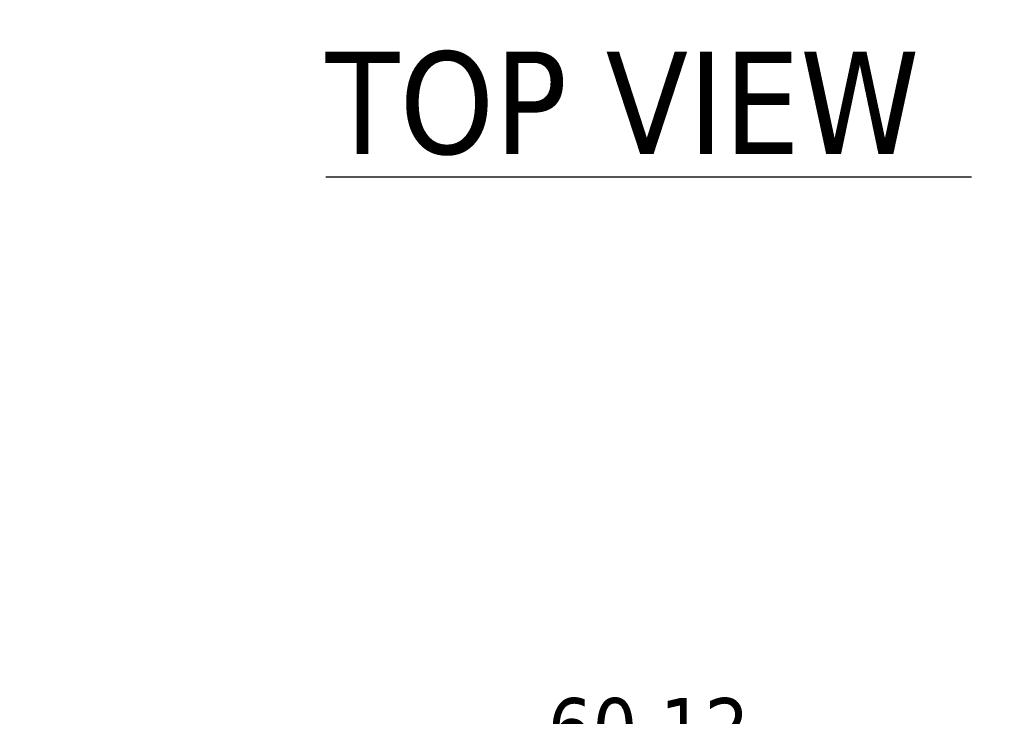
# Model space of a CAD drawing. Header units: inches. Extents: x 11 to 361, y 7 to 222.
# Tile 78 of 174: x 86 to 111, y 185 to 203. Entities that reach past the tile are written whole.
import ezdxf

# ---------------------------------------------------------------- set-up
doc = ezdxf.new("R2010")
doc.units = ezdxf.units.IN
doc.header["$LTSCALE"] = 22
doc.header["$MEASUREMENT"] = 0
doc.layers.get('0').update_dxf_attribs({"lineweight": 0})
doc.layers.add('Dimension (ANSI)', color=7, linetype='Continuous', lineweight=5)
doc.layers.add('Symbol (ANSI)', color=7, linetype='Continuous', lineweight=5)
doc.styles.add('ROMANS', font='tahoma.ttf')
doc.styles.add('Text Style168', font='tahoma.ttf')
doc.dimstyles.new('Default (ANSI)', dxfattribs={"dimscale": 22, "dimtxt": 0.07, "dimasz": 0.07, "dimexe": 0.125, "dimexo": 0.0625, "dimgap": 0.031496, "dimtad": 0, "dimtih": 1, "dimtoh": 1, "dimrnd": 1e-08, "dimzin": 0, "dimdsep": 46, "dimtxsty": 'ROMANS', "dimblk": 'Filled-1', "dimcen": 0.09, "dimdle": 0.393701, "dimclrd": 256, "dimclre": 256, "dimclrt": 256, "dimadec": 0, "dimazin": 0, "dimtfac": 0.928571, "dimtofl": 0, "dimtmove": 0, "dimatfit": 3, "dimfxl": 1, "dimtolj": 1, "dimtzin": 0, "dimlwd": -1, "dimlwe": -1, "dimarcsym": 0})

# ---------------------------------------------------------------- blocks, each defined once
blk = doc.blocks.new('Filled-1')
at = {"color": 0}
for p, q in [((0, 0), (-1, 0.179)), ((-1, 0.179), (-1, -0.179)), ((-1, 0), (0, 0)), ((-1, -0.179), (0, 0))]:
    blk.add_line(p, q, dxfattribs=at)
at = {"color": 0, "flags": 128}
blk.add_lwpolyline([(-1, -0.179), (0, 0), (-1, 0.179), (-1, -0.179)], dxfattribs=at)
at = {"color": 0}
blk.add_solid([(-1, -0.179), (0, 0), (-1, 0.179), (-1, -0.179)], dxfattribs=at)
blk = doc.blocks.new('*D18')
at = {"layer": 'Defpoints', "color": 0, "transparency": 16777216}
for p in [(131.99, 183.869), (71.865, 175.995), (131.99, 175.995)]:
    blk.add_point(p, dxfattribs=at)
at = {"layer": 'Dimension (ANSI)', "transparency": 16777216}
for p, q in [((71.865, 177.37), (71.865, 186.619)), ((131.99, 177.37), (131.99, 186.619)), ((73.405, 183.869), (95.643, 183.869)), ((130.45, 183.869), (108.213, 183.869))]:
    blk.add_line(p, q, dxfattribs=at)
at = {"layer": 'Dimension (ANSI)', "transparency": 16777216, "xscale": 1.54000000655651, "yscale": 1.54000000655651, "zscale": 1.54000000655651, "rotation": 180}
blk.add_blockref('Filled-1', (71.865, 183.869), dxfattribs=at)
at = {"layer": 'Dimension (ANSI)', "transparency": 16777216, "xscale": 1.54000000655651, "yscale": 1.54000000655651, "zscale": 1.54000000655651}
blk.add_blockref('Filled-1', (131.99, 183.869), dxfattribs=at)
at = {"layer": 'Dimension (ANSI)', "transparency": 16777216, "insert": (101.928, 183.869), "char_height": 1.54, "attachment_point": 5, "style": 'ROMANS'}
blk.add_mtext('\\A1;\\fTahoma|b0|i0;\\H1.5400;60.12\\P\\fTahoma|b0|i0;\\H1.5400;TUB WIDTH', dxfattribs=at)

msp = doc.modelspace()

# ---------------------------------------------------------------- linework, layer by layer
at = {"layer": 'Symbol (ANSI)', "lineweight": 30}
msp.add_line((93.59927, 199.38502), (110.25651, 199.38502), dxfattribs=at)

# ---------------------------------------------------------------- texts
at = {"layer": 'Symbol (ANSI)', "insert": (93.59716, 199.9234), "char_height": 2.64, "attachment_point": 7, "style": 'Text Style168'}
msp.add_mtext('TOP VIEW', dxfattribs=at)

# ---------------------------------------------------------------- dimensions: what is measured, and where the dimension line sits
at = {"layer": 'Dimension (ANSI)'}
dim = msp.add_linear_dim(base=(131.9903909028, 183.8688688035), p1=(71.8653909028, 175.9948530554), p2=(131.9903909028, 175.9948530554), angle=180, text='\\fTahoma|b0|i0;\\H1.5400;<>\\P\\fTahoma|b0|i0;\\H1.5400;TUB WIDTH', dimstyle='Default (ANSI)', override={"dimgap": 0.031496, "dimtih": 0, "dimtoh": 0, "dimdec": 2, "dimtol": 0, "dimlim": 0, "dimtp": 0, "dimtm": 0, "dimtdec": 2, "dimatfit": 1}, dxfattribs=at)
dim.commit()
dim.dimension.update_dxf_attribs({"geometry": '*D18', "text_midpoint": (101.9278909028, 183.8688688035), "dimtype": 160})

doc.saveas('drawing.dxf')
